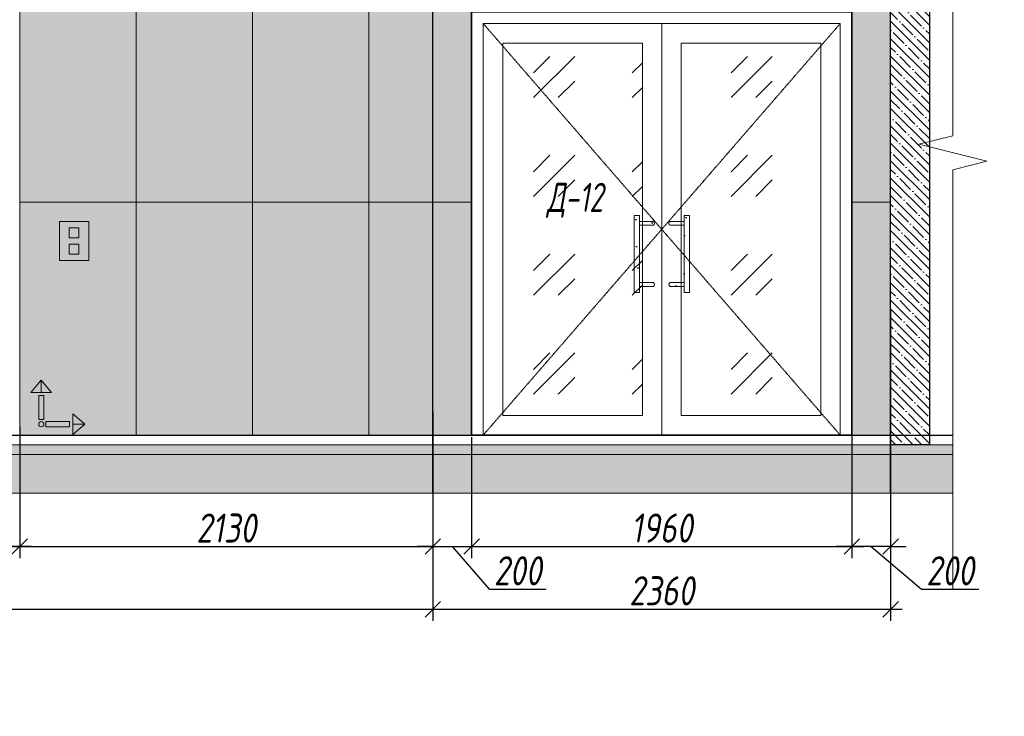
# Model space of a CAD drawing. Header units: millimetres. Extents: x -531352 to 178656, y -69521 to 326874.
# Tile 75 of 256: x -363635 to -358559, y 303125 to 306714. Entities that reach past the tile are written whole.
import ezdxf
from ezdxf import colors
from ezdxf.entities.mleader import LeaderData, LeaderLine
from ezdxf.math import Vec2, Vec3

# ---------------------------------------------------------------- set-up
doc = ezdxf.new("R2010")
doc.units = ezdxf.units.MM
doc.linetypes.add('( Hidden )', pattern=[0.375, 0.25, -0.125])
doc.linetypes.add('DASHDOT', pattern=[25.4, 12.7, -6.35, 0, -6.35])
doc.layers.get('Defpoints').update_dxf_attribs({"color": 31})
for name, color, linetype, lineweight in [('A-DETL-GENF', 7, 'Continuous', 5), ('dim_razv', 93, 'DASHDOT', 9), ('wall_obm', 172, 'Continuous', 40), ('Двери', 7, 'Continuous', 5), ('Отделка стен', 253, 'Continuous', 0), ('пот', 183, 'Continuous', 9)]:
    doc.layers.add(name, color=color, linetype=linetype, lineweight=lineweight)
doc.layers.add('pol', color=7, linetype='Continuous', lineweight=15, true_color=0x738991)
doc.styles.add('fl_iso paper', font='isocpeur.ttf', dxfattribs={"width": 0.8, "oblique": 10})
doc.styles.add('In tre', font='isocpeur.ttf', dxfattribs={"width": 0.8, "oblique": 10})
doc.dimstyles.new('In tre 1_50', dxfattribs={"dimtxt": 150, "dimasz": 80, "dimexe": 60, "dimexo": 10, "dimgap": 20, "dimtad": 1, "dimdec": 0, "dimrnd": 5, "dimzin": 0, "dimdsep": 46, "dimtxsty": 'fl_iso paper', "dimblk": 'OBLIQUE', "dimcen": 0, "dimdle": 60, "dimadec": 0, "dimazin": 0, "dimtfac": 1, "dimtdec": 0, "dimtofl": 0, "dimtmove": 1, "dimatfit": 1, "dimfxl": 40, "dimtolj": 1, "dimtzin": 0, "dimarcsym": 1})
pattern_1 = [(352.5, (-625796.66, 554022.7), (100.426047, 107.214405), [0, -115.824, 0, -129.54, 0, -123.825]), (322.5, (-625796.66, 554022.7), (247.41986, 56.70328), [0, -62.484, 0, -104.394, 0, -40.005]), (282.5, (-625862.93, 554088.97), (168.099694, -167.489948), [0, -38.1, 0, -137.16, 0, -179.07]), (272.5, (-625862.93, 554088.97), (209.26523, -114.68433), [0, -19.05, 0, -89.916, 0, -102.87])]

# ---------------------------------------------------------------- blocks, each defined once
blk = doc.blocks.new('*U12269')
at = {"layer": 'A-DETL-GENF'}
h = blk.add_hatch(dxfattribs=at)
h.set_pattern_fill('ANSI35', color=256, scale=10, style=0)
h.set_pattern_definition([(45, (22860.45, 2e-10), (-44.90128, 44.90128), []), (45, (22905.35, 2e-10), (-44.90128, 44.90128), [79.375, -15.875, 0, -15.875])])
h.paths.add_polyline_path([(0, -100), (23280.9, -100), (23280.9, -50), (0, -50)])
h = blk.add_hatch(dxfattribs=at)
h.set_pattern_fill('ANSI35', color=256, scale=20, style=0)
h.set_pattern_definition([(45, (22860.45, 2e-10), (-89.80256, 89.80256), []), (45, (22950.25, 2e-10), (-89.80256, 89.80256), [158.75, -31.75, 0, -31.75])])
h.paths.add_polyline_path([(0, -300), (23280.9, -300), (23280.9, -100), (0, -100)])
at = {"lineweight": 13}
blk.add_lwpolyline([(0, -50), (23280.9, -50), (23280.9, 0), (0, 0)], close=True, dxfattribs=at)
at = {"lineweight": 30}
blk.add_lwpolyline([(0, 0), (23280.9, 0)], dxfattribs=at)
at = {"layer": 'A-DETL-GENF'}
for points in [[(0, -100), (23280.9, -100), (23280.9, -50), (0, -50)], [(0, -300), (23280.9, -300), (23280.9, -100), (0, -100)]]:
    blk.add_lwpolyline(points, close=True, dxfattribs=at)
blk = doc.blocks.new('1')
at = {"layer": 'pol', "linetype": 'ByBlock'}
h = blk.add_hatch(color=1, dxfattribs=at)
h.paths.add_polyline_path([(35776.4, 73135.4), (35803.1, 73135.4), (35803.1, 73259), (35776.4, 73259)])
h.paths.add_polyline_path([(35789.8, 73274.6), (35843.2, 73274.6), (35789.8, 73338.2)])
h.paths.add_polyline_path([(35789.8, 73274.6), (35736.3, 73274.6), (35789.8, 73338.2)])
edge = h.paths.add_edge_path()
edge.add_arc((35789.8, 73110.5), 13.4, 0, 360)
h = blk.add_hatch(color=1, dxfattribs=at)
h.paths.add_polyline_path([(35813.3, 73097.1), (35813.3, 73123.9), (35936.9, 73123.9), (35936.9, 73097.1)])
h.paths.add_polyline_path([(35952.5, 73110.5), (35952.5, 73164), (36016.1, 73110.5)])
h.paths.add_polyline_path([(35952.5, 73110.5), (35952.5, 73057), (36016.1, 73110.5)])
at = {"layer": 'pol', "color": 1, "linetype": 'ByBlock'}
for points in [[(35789.8, 73274.6), (35736.3, 73274.6), (35789.8, 73338.2), (35789.8, 73274.6)], [(35789.8, 73274.6), (35843.2, 73274.6), (35789.8, 73338.2), (35789.8, 73274.6)], [(35952.5, 73110.5), (35952.5, 73164), (36016.1, 73110.5), (35952.5, 73110.5)], [(35952.5, 73110.5), (35952.5, 73057), (36016.1, 73110.5), (35952.5, 73110.5)]]:
    blk.add_lwpolyline(points, dxfattribs=at)
for points in [[(35776.4, 73135.4), (35803.1, 73135.4), (35803.1, 73259), (35776.4, 73259)], [(35813.3, 73097.1), (35813.3, 73123.9), (35936.9, 73123.9), (35936.9, 73097.1)]]:
    blk.add_lwpolyline(points, close=True, dxfattribs=at)
blk.add_circle((35789.8, 73110.5), 13.4, dxfattribs=at)
blk = doc.blocks.new('*U11945')
at = {"color": 0, "linetype": 'ByBlock', "lineweight": -2}
for p, q in [((0, 0), (-6, 0)), ((80.34, 0), (0, 0)), ((167.69, 0), (87.34, 0)), ((167.69, 0), (173.69, 0))]:
    blk.add_line(p, q, dxfattribs=at)
blk.add_lwpolyline([(87.34, 0), (85.59, -7), (82.09, 7), (80.34, 0)], dxfattribs=at)
blk = doc.blocks.new('*U11986')
at = {"layer": 'A-DETL-GENF'}
h = blk.add_hatch(dxfattribs=at)
h.set_pattern_fill('ANSI35', color=256, scale=10, style=0)
h.set_pattern_definition([(45, (0, 2430.646), (-44.9013, 44.9013), []), (45, (44.9, 2430.646), (-44.9013, 44.9013), [79.375, -15.875, 0, -15.875])])
h.paths.add_polyline_path([(0, 0), (200, 0), (200, 3050), (0, 3050)])
at = {"layer": 'A-DETL-GENF', "lineweight": 30}
blk.add_lwpolyline([(0, 0), (200, 0), (200, 3050), (0, 3050)], close=True, dxfattribs=at)
blk = doc.blocks.new('_Oblique')
at = {"color": 0, "linetype": 'ByBlock', "lineweight": -2}
blk.add_line((-0.5, -0.5), (0.5, 0.5), dxfattribs=at)
blk = doc.blocks.new('*D12457')
at = {"layer": 'Defpoints', "color": 0, "linetype": 'ByBlock', "transparency": 16777216}
for p in [(-365034.2, 304574.2), (-363634.8, 304574.2), (-365034.2, 304000)]:
    blk.add_point(p, dxfattribs=at)
at = {"layer": 'dim_razv', "color": 0, "linetype": 'ByBlock', "lineweight": -2, "transparency": 16777216}
for p, q in [((-365034.2, 304564.2), (-365034.2, 303940)), ((-363634.8, 304564.2), (-363634.8, 303940)), ((-363574.8, 304000), (-365094.2, 304000))]:
    blk.add_line(p, q, dxfattribs=at)
at = {"layer": 'dim_razv', "color": 0, "linetype": 'ByBlock', "lineweight": -2, "transparency": 16777216, "xscale": 80, "yscale": 80, "zscale": 80, "rotation": 180}
blk.add_blockref('_Oblique', (-365034.2, 304000), dxfattribs=at)
at = {"layer": 'dim_razv', "color": 0, "linetype": 'ByBlock', "lineweight": -2, "transparency": 16777216, "xscale": 80, "yscale": 80, "zscale": 80}
blk.add_blockref('_Oblique', (-363634.8, 304000), dxfattribs=at)
at = {"layer": 'dim_razv', "color": 0, "linetype": 'ByBlock', "transparency": 16777216, "insert": (-364334.5, 304095), "char_height": 150, "attachment_point": 5, "style": 'fl_iso paper'}
blk.add_mtext('\\A1;1400', dxfattribs=at)
blk = doc.blocks.new('*D12459')
at = {"layer": 'Defpoints', "color": 0, "linetype": 'ByBlock', "transparency": 16777216}
for p in [(-363634.8, 304629.1), (-361504.8, 304629.1), (-361504.8, 304000)]:
    blk.add_point(p, dxfattribs=at)
at = {"layer": 'dim_razv', "color": 0, "linetype": 'ByBlock', "lineweight": -2, "transparency": 16777216}
for p, q in [((-363634.8, 304619.1), (-363634.8, 303940)), ((-361504.8, 304619.1), (-361504.8, 303940)), ((-363694.8, 304000), (-361444.8, 304000))]:
    blk.add_line(p, q, dxfattribs=at)
at = {"layer": 'dim_razv', "color": 0, "linetype": 'ByBlock', "lineweight": -2, "transparency": 16777216, "xscale": 80, "yscale": 80, "zscale": 80, "rotation": 180}
blk.add_blockref('_Oblique', (-363634.8, 304000), dxfattribs=at)
at = {"layer": 'dim_razv', "color": 0, "linetype": 'ByBlock', "lineweight": -2, "transparency": 16777216, "xscale": 80, "yscale": 80, "zscale": 80}
blk.add_blockref('_Oblique', (-361504.8, 304000), dxfattribs=at)
at = {"layer": 'dim_razv', "color": 0, "linetype": 'ByBlock', "transparency": 16777216, "insert": (-362569.8, 304095), "char_height": 150, "attachment_point": 5, "style": 'fl_iso paper'}
blk.add_mtext('\\A1;2130', dxfattribs=at)
blk = doc.blocks.new('*D12348')
at = {"layer": 'Defpoints', "color": 0, "linetype": 'ByBlock', "transparency": 16777216}
for p in [(-370414.8, 304704.2), (-361504.8, 304662), (-361504.8, 303676.7)]:
    blk.add_point(p, dxfattribs=at)
at = {"layer": 'dim_razv', "color": 0, "linetype": 'ByBlock', "lineweight": -2, "transparency": 16777216}
for p, q in [((-370414.8, 304694.2), (-370414.8, 303616.7)), ((-361504.8, 304652), (-361504.8, 303616.7)), ((-370474.8, 303676.7), (-361444.8, 303676.7))]:
    blk.add_line(p, q, dxfattribs=at)
at = {"layer": 'dim_razv', "color": 0, "linetype": 'ByBlock', "lineweight": -2, "transparency": 16777216, "xscale": 80, "yscale": 80, "zscale": 80, "rotation": 180}
blk.add_blockref('_Oblique', (-370414.8, 303676.7), dxfattribs=at)
at = {"layer": 'dim_razv', "color": 0, "linetype": 'ByBlock', "lineweight": -2, "transparency": 16777216, "xscale": 80, "yscale": 80, "zscale": 80}
blk.add_blockref('_Oblique', (-361504.8, 303676.7), dxfattribs=at)
at = {"layer": 'dim_razv', "color": 0, "linetype": 'ByBlock', "transparency": 16777216, "insert": (-365821, 303771.7), "char_height": 150, "attachment_point": 5, "style": 'fl_iso paper'}
blk.add_mtext('\\A1;8910', dxfattribs=at)
blk = doc.blocks.new('*D12461')
at = {"layer": 'Defpoints', "color": 0, "linetype": 'ByBlock', "transparency": 16777216}
for p in [(-359144.8, 305234.6), (-361504.8, 304629.1), (-359144.8, 303676.7)]:
    blk.add_point(p, dxfattribs=at)
at = {"layer": 'dim_razv', "color": 0, "linetype": 'ByBlock', "lineweight": -2, "transparency": 16777216}
for p, q in [((-359144.8, 305224.6), (-359144.8, 303616.7)), ((-361504.8, 304619.1), (-361504.8, 303616.7)), ((-361564.8, 303676.7), (-359084.8, 303676.7))]:
    blk.add_line(p, q, dxfattribs=at)
at = {"layer": 'dim_razv', "color": 0, "linetype": 'ByBlock', "lineweight": -2, "transparency": 16777216, "xscale": 80, "yscale": 80, "zscale": 80, "rotation": 180}
blk.add_blockref('_Oblique', (-361504.8, 303676.7), dxfattribs=at)
at = {"layer": 'dim_razv', "color": 0, "linetype": 'ByBlock', "lineweight": -2, "transparency": 16777216, "xscale": 80, "yscale": 80, "zscale": 80}
blk.add_blockref('_Oblique', (-359144.8, 303676.7), dxfattribs=at)
at = {"layer": 'dim_razv', "color": 0, "linetype": 'ByBlock', "transparency": 16777216, "insert": (-360324.8, 303771.7), "char_height": 150, "attachment_point": 5, "style": 'fl_iso paper'}
blk.add_mtext('\\A1;2360', dxfattribs=at)
blk = doc.blocks.new('*D12351')
at = {"layer": 'Defpoints', "color": 0, "linetype": 'ByBlock', "transparency": 16777216}
for p in [(-361304.8, 304574.2), (-359344.8, 304574.2), (-359344.8, 304000)]:
    blk.add_point(p, dxfattribs=at)
at = {"layer": 'dim_razv', "color": 0, "linetype": 'ByBlock', "lineweight": -2, "transparency": 16777216}
for p, q in [((-361304.8, 304564.2), (-361304.8, 303940)), ((-359344.8, 304564.2), (-359344.8, 303940)), ((-361364.8, 304000), (-359284.8, 304000))]:
    blk.add_line(p, q, dxfattribs=at)
at = {"layer": 'dim_razv', "color": 0, "linetype": 'ByBlock', "lineweight": -2, "transparency": 16777216, "xscale": 80, "yscale": 80, "zscale": 80, "rotation": 180}
blk.add_blockref('_Oblique', (-361304.8, 304000), dxfattribs=at)
at = {"layer": 'dim_razv', "color": 0, "linetype": 'ByBlock', "lineweight": -2, "transparency": 16777216, "xscale": 80, "yscale": 80, "zscale": 80}
blk.add_blockref('_Oblique', (-359344.8, 304000), dxfattribs=at)
at = {"layer": 'dim_razv', "color": 0, "linetype": 'ByBlock', "transparency": 16777216, "insert": (-360324.8, 304095), "char_height": 150, "attachment_point": 5, "style": 'fl_iso paper'}
blk.add_mtext('\\A1;1960', dxfattribs=at)
blk = doc.blocks.new('*D12462')
at = {"layer": 'Defpoints', "color": 0, "linetype": 'ByBlock', "transparency": 16777216}
for p in [(-359344.8, 304704.2), (-359144.8, 304704.2), (-359344.8, 304000)]:
    blk.add_point(p, dxfattribs=at)
at = {"layer": 'dim_razv', "color": 0, "linetype": 'ByBlock', "lineweight": -2, "transparency": 16777216}
for p, q in [((-359344.8, 304694.2), (-359344.8, 303940)), ((-359144.8, 304694.2), (-359144.8, 303940)), ((-359344.8, 304000), (-359424.8, 304000)), ((-359144.8, 304000), (-359344.8, 304000)), ((-359244.8, 304000), (-358985.2, 303780)), ((-359144.8, 304000), (-359064.8, 304000)), ((-358985.2, 303780), (-358690.8, 303780))]:
    blk.add_line(p, q, dxfattribs=at)
at = {"layer": 'dim_razv', "color": 0, "linetype": 'ByBlock', "lineweight": -2, "transparency": 16777216, "xscale": 80, "yscale": 80, "zscale": 80}
blk.add_blockref('_Oblique', (-359344.8, 304000), dxfattribs=at)
at = {"layer": 'dim_razv', "color": 0, "linetype": 'ByBlock', "lineweight": -2, "transparency": 16777216, "xscale": 80, "yscale": 80, "zscale": 80, "rotation": 180}
blk.add_blockref('_Oblique', (-359144.8, 304000), dxfattribs=at)
at = {"layer": 'dim_razv', "color": 0, "linetype": 'ByBlock', "transparency": 16777216, "insert": (-358838, 303875), "char_height": 150, "attachment_point": 5, "style": 'fl_iso paper'}
blk.add_mtext('\\A1;200', dxfattribs=at)
blk = doc.blocks.new('*D12352')
at = {"layer": 'Defpoints', "color": 0, "linetype": 'ByBlock', "transparency": 16777216}
for p in [(-361504.8, 304704.2), (-361304.8, 304574.2), (-361304.8, 304000)]:
    blk.add_point(p, dxfattribs=at)
at = {"layer": 'dim_razv', "color": 0, "linetype": 'ByBlock', "lineweight": -2, "transparency": 16777216}
for p, q in [((-361504.8, 304694.2), (-361504.8, 303940)), ((-361304.8, 304564.2), (-361304.8, 303940)), ((-361504.8, 304000), (-361584.8, 304000)), ((-361504.8, 304000), (-361304.8, 304000)), ((-361404.8, 304000), (-361214.4, 303780)), ((-361304.8, 304000), (-361224.8, 304000)), ((-361214.4, 303780), (-360919.9, 303780))]:
    blk.add_line(p, q, dxfattribs=at)
at = {"layer": 'dim_razv', "color": 0, "linetype": 'ByBlock', "lineweight": -2, "transparency": 16777216, "xscale": 80, "yscale": 80, "zscale": 80}
blk.add_blockref('_Oblique', (-361504.8, 304000), dxfattribs=at)
at = {"layer": 'dim_razv', "color": 0, "linetype": 'ByBlock', "lineweight": -2, "transparency": 16777216, "xscale": 80, "yscale": 80, "zscale": 80, "rotation": 180}
blk.add_blockref('_Oblique', (-361304.8, 304000), dxfattribs=at)
at = {"layer": 'dim_razv', "color": 0, "linetype": 'ByBlock', "transparency": 16777216, "insert": (-361067.1, 303875), "char_height": 150, "attachment_point": 5, "style": 'fl_iso paper'}
blk.add_mtext('\\A1;200', dxfattribs=at)

msp = doc.modelspace()

# ---------------------------------------------------------------- hatches: boundary and pattern name
at = {"true_color": 0xcccccc}
h = msp.add_hatch(dxfattribs=at)
h.set_pattern_fill('AR-SAND', color=254, scale=3, angle=315)
h.set_pattern_definition(pattern_1)
h.paths.add_polyline_path([(-360440.1, 305309.3), (-360467.2, 305309.3), (-360467.2, 305705.8), (-360440.1, 305705.8)])
h = msp.add_hatch(dxfattribs=at)
h.set_pattern_fill('AR-SAND', color=254, scale=3, angle=315)
h.set_pattern_definition(pattern_1)
h.paths.add_polyline_path([(-360209.5, 305309.3), (-360182.4, 305309.3), (-360182.4, 305705.8), (-360209.5, 305705.8)])
at = {"lineweight": 13, "true_color": 0xb5b5b5}
h = msp.add_hatch(color=253, dxfattribs=at)
h.dxf.hatch_style = 1
h.paths.add_polyline_path([(-363429.2, 305674.2), (-363279.2, 305674.2), (-363279.2, 305474.2), (-363429.2, 305474.2)])
at = {"true_color": 0xcccccc}
h = msp.add_hatch(dxfattribs=at)
h.set_pattern_fill('AR-SAND', color=254, scale=3, angle=315)
h.set_pattern_definition(pattern_1)
edge = h.paths.add_edge_path()
edge.add_line((-360367.7, 305674.8), (-360440.1, 305674.8))
edge.add_line((-360440.1, 305674.8), (-360440.1, 305655.5))
edge.add_line((-360440.1, 305655.5), (-360367.7, 305655.5))
edge.add_arc((-360372.9, 305665.2), 11, 298.4495, 421.5505)
h = msp.add_hatch(dxfattribs=at)
h.set_pattern_fill('AR-SAND', color=254, scale=3, angle=315)
h.set_pattern_definition(pattern_1)
edge = h.paths.add_edge_path()
edge.add_line((-360281.9, 305674.8), (-360209.5, 305674.8))
edge.add_line((-360209.5, 305674.8), (-360209.5, 305655.5))
edge.add_line((-360209.5, 305655.5), (-360281.9, 305655.5))
edge.add_arc((-360276.7, 305665.2), 11, 118.4495, 241.5505, ccw=False)
h = msp.add_hatch(dxfattribs=at)
h.set_pattern_fill('AR-SAND', color=254, scale=3, angle=315)
h.set_pattern_definition(pattern_1)
edge = h.paths.add_edge_path()
edge.add_line((-360367.7, 305340.2), (-360440.1, 305340.2))
edge.add_line((-360440.1, 305340.2), (-360440.1, 305359.5))
edge.add_line((-360440.1, 305359.5), (-360367.7, 305359.5))
edge.add_arc((-360372.9, 305349.9), 11, -61.5505, 61.5505, ccw=False)
h = msp.add_hatch(dxfattribs=at)
h.set_pattern_fill('AR-SAND', color=254, scale=3, angle=315)
h.set_pattern_definition(pattern_1)
edge = h.paths.add_edge_path()
edge.add_line((-360281.9, 305340.2), (-360209.5, 305340.2))
edge.add_line((-360209.5, 305340.2), (-360209.5, 305359.5))
edge.add_line((-360209.5, 305359.5), (-360281.9, 305359.5))
edge.add_arc((-360276.7, 305349.9), 11, 118.4495, 241.5505)
at = {"layer": 'dim_razv', "true_color": 0xeceae4, "transparency": 33554687}
h = msp.add_hatch(dxfattribs=at)
h.set_pattern_fill('AR-SAND', color=254, scale=3, angle=315)
h.set_pattern_definition([(352.5, (121032.77, 333867.67), (100.426047, 107.214405), [0, -115.824, 0, -129.54, 0, -123.825]), (322.5, (121032.77, 333867.67), (247.419855, 56.70328), [0, -62.484, 0, -104.394, 0, -40.005]), (282.5, (120966.5, 333933.95), (168.099694, -167.489948), [0, -38.1, 0, -137.16, 0, -179.07]), (272.5, (120966.5, 333933.95), (209.265234, -114.68433), [0, -19.05, 0, -89.916, 0, -102.87])])
h.paths.add_polyline_path([(-359144.8, 307174.2), (-381684.8, 307174.2), (-381684.8, 304574.2), (-359144.8, 304574.2)])
h.paths.add_polyline_path([(-378264.8, 307124.2), (-379314.8, 307124.2), (-379314.8, 304574.2), (-378264.8, 304574.2)], flags=16)
h.paths.add_polyline_path([(-376194.8, 307124.2), (-377244.8, 307124.2), (-377244.8, 304574.2), (-376194.8, 304574.2)], flags=16)
h.paths.add_polyline_path([(-374124.8, 307124.2), (-375174.8, 307124.2), (-375174.8, 304574.2), (-374124.8, 304574.2)], flags=16)
h.paths.add_polyline_path([(-375584.8, 307074.2), (-375584.8, 304574.2), (-375784.8, 304574.2), (-375784.8, 307074.2)], flags=16)
h.paths.add_polyline_path([(-367934.8, 307124.2), (-366532.8, 307124.2), (-366532.8, 304574.2), (-367934.8, 304574.2)], flags=16)
h.paths.add_polyline_path([(-366532.8, 307061.7), (-365034.2, 307074.2), (-365034.2, 304574.2), (-366532.8, 304586.7)])
h.paths.add_polyline_path([(-365034.2, 307097.6), (-363634.8, 307124.2), (-363634.8, 304574.2), (-365034.2, 304550.8)])
h.paths.add_polyline_path([(-372574.8, 304574.2), (-372574.8, 306754.2), (-370614.8, 306754.2), (-370614.8, 304574.2)], flags=17)
h.paths.add_polyline_path([(-361304.8, 304574.2), (-361304.8, 306754.2), (-359344.8, 306754.2), (-359344.8, 304574.2)], flags=17)
at = {"layer": 'пот', "lineweight": 0, "true_color": 0x7e9fe7}
h = msp.add_hatch(dxfattribs=at)
h.set_pattern_fill('GOST_GLASS', color=161, scale=60)
h.set_pattern_definition([(45, (-525430.83, 309367.1), (509.1169, -5e-14), [300, -420]), (45, (-525303.55, 309367.1), (509.1169, -5e-14), [120, -600]), (45, (-525430.83, 309494.4), (509.1169, -5e-14), [120, -600])])
h.paths.add_polyline_path([(-361144.8, 306594.2), (-360424.8, 306594.2), (-360424.8, 304674.2), (-361144.8, 304674.2)])
h.paths.add_polyline_path([(-360224.8, 306594.2), (-359504.8, 306594.2), (-359504.8, 304674.2), (-360224.8, 304674.2)])

# ---------------------------------------------------------------- linework, layer by layer
at = {"lineweight": 30}
for points in [[(-361504.8, 304274.2), (-361504.8, 308247.8)], [(-359144.8, 304274.2), (-359144.8, 308247.8)]]:
    msp.add_lwpolyline(points, dxfattribs=at)
msp.add_lwpolyline([(-359144.8, 307174.2), (-381684.8, 307174.2), (-381684.8, 304574.2), (-359144.8, 304574.2)], close=True)
at = {"lineweight": 35}
msp.add_lwpolyline([(-361304.8, 304574.2), (-361304.8, 306754.2), (-359344.8, 306754.2), (-359344.8, 304574.2)], close=True, dxfattribs=at)
at = {"lineweight": 13}
for points in [[(-361244.8, 304574.2), (-361244.8, 306694.2), (-359404.8, 306694.2), (-359404.8, 304574.2)], [(-361244.8, 306694.2), (-360324.8, 306694.2), (-360324.8, 304574.2), (-361244.8, 304574.2)], [(-360324.8, 306694.2), (-359404.8, 306694.2), (-359404.8, 304574.2), (-360324.8, 304574.2)], [(-361144.8, 306594.2), (-360424.8, 306594.2), (-360424.8, 304674.2), (-361144.8, 304674.2)], [(-360224.8, 306594.2), (-359504.8, 306594.2), (-359504.8, 304674.2), (-360224.8, 304674.2)], [(-360440.1, 305309.3), (-360467.2, 305309.3), (-360467.2, 305705.8), (-360440.1, 305705.8)], [(-360209.5, 305309.3), (-360182.4, 305309.3), (-360182.4, 305705.8), (-360209.5, 305705.8)], [(-363429.2, 305674.2), (-363279.2, 305674.2), (-363279.2, 305474.2), (-363429.2, 305474.2)], [(-363379.2, 305641.3), (-363329.2, 305641.3), (-363329.2, 305591.3), (-363379.2, 305591.3)], [(-363379.2, 305507.1), (-363329.2, 305507.1), (-363329.2, 305557.1), (-363379.2, 305557.1)]]:
    msp.add_lwpolyline(points, close=True, dxfattribs=at)
at = {"linetype": '( Hidden )', "lineweight": 13, "ltscale": 10}
for points in [[(-361244.8, 306694.2), (-360324.8, 305634.2), (-361244.8, 304574.2)], [(-359404.8, 306694.2), (-360324.8, 305634.2), (-359404.8, 304574.2)]]:
    msp.add_lwpolyline(points, dxfattribs=at)
at = {"lineweight": 13}
msp.add_lwpolyline([(-360324.8, 306694.2), (-360324.8, 304574.2)], dxfattribs=at)
for points in [[(-360367.7, 305674.8), (-360440.1, 305674.8), (-360440.1, 305655.5), (-360367.7, 305655.5, 0.595534)], [(-360281.9, 305674.8), (-360209.5, 305674.8), (-360209.5, 305655.5), (-360281.9, 305655.5, -0.595534)], [(-360367.7, 305340.2), (-360440.1, 305340.2), (-360440.1, 305359.5), (-360367.7, 305359.5, -0.595534)], [(-360281.9, 305340.2), (-360209.5, 305340.2), (-360209.5, 305359.5), (-360281.9, 305359.5, 0.595534)]]:
    msp.add_lwpolyline(points, format="xyb", close=True, dxfattribs=at)
at = {"layer": 'Отделка стен', "transparency": 33554687}
for points in [[(-363634.8, 306974.2), (-363634.8, 305774.2), (-363034.8, 305774.2), (-363034.8, 306974.2)], [(-363034.8, 306974.2), (-363034.8, 305774.2), (-362434.8, 305774.2), (-362434.8, 306974.2)], [(-362434.8, 306974.2), (-362434.8, 305774.2), (-361834.8, 305774.2), (-361834.8, 306974.2)], [(-361834.8, 306974.2), (-361834.8, 305774.2), (-361504.8, 305774.2), (-361504.8, 306974.2)], [(-361504.8, 306974.2), (-361504.8, 305774.2), (-361304.8, 305774.2), (-361304.8, 306754.2), (-361224.8, 306754.2), (-361224.8, 306974.2)], [(-359144.8, 306974.2), (-359144.8, 305774.2), (-359344.8, 305774.2), (-359344.8, 306754.2), (-359424.8, 306754.2), (-359424.8, 306974.2)], [(-363634.8, 305774.2), (-363634.8, 304574.2), (-363034.8, 304574.2), (-363034.8, 305774.2)], [(-363034.8, 305774.2), (-363034.8, 304574.2), (-362434.8, 304574.2), (-362434.8, 305774.2)], [(-362434.8, 305774.2), (-362434.8, 304574.2), (-361834.8, 304574.2), (-361834.8, 305774.2)], [(-361834.8, 305774.2), (-361834.8, 304574.2), (-361504.8, 304574.2), (-361504.8, 305774.2)], [(-361504.8, 305774.2), (-361504.8, 304574.2), (-361304.8, 304574.2), (-361304.8, 305774.2)], [(-359144.8, 305774.2), (-359144.8, 304574.2), (-359344.8, 304574.2), (-359344.8, 305774.2)]]:
    msp.add_lwpolyline(points, close=True, dxfattribs=at)

# ---------------------------------------------------------------- block references
at = {"lineweight": 13, "xscale": -25, "yscale": 25, "zscale": 25, "rotation": 90}
msp.add_blockref('*U11945', (-358824.3, 308124.5), dxfattribs=at)
at = {"linetype": 'ByBlock', "xscale": 0.9938708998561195, "yscale": 0.9938708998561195, "zscale": 0.9938708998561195}
msp.add_blockref('1', (-399093.8, 231967.9), dxfattribs=at)
msp.add_blockref('*U12269', (-382105.2, 304574.2))
at = {"layer": 'wall_obm', "xscale": -1}
msp.add_blockref('*U11986', (-358944.8, 304524.2), dxfattribs=at)

# ---------------------------------------------------------------- texts
at = {"layer": 'Двери', "lineweight": 0, "insert": (-360772, 305783.6), "char_height": 150, "attachment_point": 5, "style": 'fl_iso paper'}
msp.add_mtext_dynamic_manual_height_columns('{\\W0.7;Д-12}', width=190.261, gutter_width=1350, heights=[0], dxfattribs=at)

# ---------------------------------------------------------------- dimensions: what is measured, and where the dimension line sits
at = {"layer": 'dim_razv', "color": 18, "linetype": 'ByBlock', "true_color": 0x000000}
for base, p1, p2, picture, middle in [((-359144.8, 303676.7), (-361504.8, 304629.1), (-359144.8, 305234.6), '*D12461', (-360324.8, 303771.7)), ((-361504.8, 304000), (-363634.8, 304629.1), (-361504.8, 304629.1), '*D12459', (-362569.8, 304095)), ((-365034.2, 304000), (-363634.8, 304574.2), (-365034.2, 304574.2), '*D12457', (-364334.5, 304095)), ((-359344.8, 304000), (-361304.8, 304574.2), (-359344.8, 304574.2), '*D12351', (-360324.8, 304095))]:
    dim = msp.add_linear_dim(base=base, p1=p1, p2=p2, dimstyle='In tre 1_50', dxfattribs=at)
    dim.commit()
    dim.dimension.update_dxf_attribs({"geometry": picture, "text_midpoint": middle})
for base, p1, p2, picture, middle in [((-361504.8, 303676.7), (-370414.8, 304704.2), (-361504.8, 304662), '*D12348', (-365821, 303676.7)), ((-359344.8, 304000), (-359144.8, 304704.2), (-359344.8, 304704.2), '*D12462', (-358965.2, 303780))]:
    dim = msp.add_linear_dim(base=base, p1=p1, p2=p2, dimstyle='In tre 1_50', dxfattribs=at)
    dim.commit()
    dim.dimension.update_dxf_attribs({"geometry": picture, "text_midpoint": middle, "dimtype": 160})
dim = msp.add_linear_dim(base=(-361304.8, 304000), p1=(-361504.8, 304704.2), p2=(-361304.8, 304574.2), angle=180, dimstyle='In tre 1_50', dxfattribs=at)
dim.commit()
dim.dimension.update_dxf_attribs({"geometry": '*D12352', "text_midpoint": (-361194.4, 303780), "dimtype": 160})

# ---------------------------------------------------------------- leaders
at = {"layer": 'dim_razv', "color": 0, "linetype": 'ByBlock'}
ml = msp.add_multileader_mtext('Standard', dxfattribs=at)
ml.set_content('Вертикально расположенная бегущая строка (время/дата/t%%D/этаж)', style='In tre')
ml.set_leader_properties()
ml.build(insert=Vec2(0, 0))
ml.multileader.update_dxf_attribs({"text_left_attachment_type": 6, "text_right_attachment_type": 6, "dogleg_length": 1, "arrow_head_size": 0, "scale": 50})
ctx = ml.context
ctx.base_point, ctx.scale, ctx.char_height, ctx.arrow_head_size, ctx.landing_gap_size, ctx.plane_origin = Vec3(-378676.7, 308942.4), 50, 150, 0, 4.5, Vec3(-370148, 307147.9)
ctx.left_attachment, ctx.right_attachment = 6, 6
notes = []
notes.append((ctx, [(0, (1, 1, 0), (-376443.3, 308942.4), (-1, 0), 50, [(1, [(-375666.8, 306556)], 0, [])])]))
ctx.mtext.insert, ctx.mtext.width, ctx.mtext.defined_height, ctx.mtext.flow_direction = Vec3(-378672.2, 309137.4), 2509.515, 696.6, 5
ml = msp.add_multileader_mtext('Standard', dxfattribs=at)
ml.set_content('Шкаф пожарный встроенный', style='In tre')
ml.set_leader_properties()
ml.build(insert=Vec2(0, 0))
ml.multileader.update_dxf_attribs({"text_left_attachment_type": 6, "text_right_attachment_type": 6, "dogleg_length": 1, "arrow_head_size": 0, "scale": 50})
ctx = ml.context
ctx.base_point, ctx.scale, ctx.char_height, ctx.arrow_head_size, ctx.landing_gap_size, ctx.plane_origin = Vec3(-421897.1, 303238.1), 50, 150, 0, 4.5, Vec3(-411590.9, 301571.1)
ctx.left_attachment, ctx.right_attachment = 6, 6
notes.append((ctx, [(0, (1, 1, 0), (-419699.7, 303238.1), (-1, 0), 50, [(1, [(-419099.9, 304906.9)], 0, [])])]))
ctx.mtext.insert, ctx.mtext.width, ctx.mtext.defined_height, ctx.mtext.flow_direction = Vec3(-421892.6, 303433.1), 2509.515, 696.6, 5
ml = msp.add_multileader_mtext('Standard', dxfattribs=at)
ml.set_content('Шкаф пожарный встроенный', style='In tre')
ml.set_leader_properties()
ml.build(insert=Vec2(0, 0))
ml.multileader.update_dxf_attribs({"text_left_attachment_type": 6, "text_right_attachment_type": 6, "dogleg_length": 1, "arrow_head_size": 0, "scale": 50})
ctx = ml.context
ctx.base_point, ctx.scale, ctx.char_height, ctx.arrow_head_size, ctx.landing_gap_size, ctx.plane_origin = Vec3(-410854.8, 303238.1), 50, 150, 0, 4.5, Vec3(-404245.9, 301571.1)
ctx.left_attachment, ctx.right_attachment = 6, 6
notes.append((ctx, [(1, (1, 1, 0), (-410904.8, 303238.1), (1, 0), 50, [(1, [(-411754.9, 304906.9)], 0, [])])]))
ctx.mtext.insert, ctx.mtext.width, ctx.mtext.defined_height, ctx.mtext.flow_direction = Vec3(-410850.3, 303433.1), 2509.515, 696.6, 5
ml = msp.add_multileader_mtext('Standard', dxfattribs=at)
ml.set_content('Розетка для уборочного инвентаря, \\Pв цвет стен', style='In tre')
ml.set_leader_properties()
ml.build(insert=Vec2(0, 0))
ml.multileader.update_dxf_attribs({"text_left_attachment_type": 6, "text_right_attachment_type": 6, "dogleg_length": 1, "arrow_head_size": 0, "scale": 50})
ctx = ml.context
ctx.base_point, ctx.scale, ctx.char_height, ctx.arrow_head_size, ctx.landing_gap_size, ctx.plane_origin = Vec3(-417172.1, 303443.1), 50, 150, 0, 4.5, Vec3(-415361.1, 303229.1)
ctx.left_attachment, ctx.right_attachment = 6, 6
notes.append((ctx, [(0, (1, 1, 0), (-414336, 303443.1), (-1, 0), 50, [(1, [(-413724.5, 304824.2)], 0, [])])]))
ctx.mtext.insert, ctx.mtext.width, ctx.mtext.defined_height, ctx.mtext.flow_direction = Vec3(-417167.6, 303623.1), 3060.297, 696.6, 5
ml = msp.add_multileader_mtext('Standard', dxfattribs=at)
ml.set_content('Стекло градиентное цветное \\P(цвет согласно концепта)', style='In tre')
ml.set_leader_properties()
ml.build(insert=Vec2(0, 0))
ml.multileader.update_dxf_attribs({"text_left_attachment_type": 6, "text_right_attachment_type": 6, "dogleg_length": 1, "arrow_head_size": 0, "scale": 50})
ctx = ml.context
ctx.base_point, ctx.scale, ctx.char_height, ctx.arrow_head_size, ctx.landing_gap_size, ctx.plane_origin = Vec3(-368744.5, 303388.4), 50, 150, 0, 4.5, Vec3(-357562.7, 307039.7)
ctx.left_attachment, ctx.right_attachment = 6, 6
notes.append((ctx, [(0, (1, 1, 0), (-366427.1, 303388.4), (-1, 0), 50, [(0, [(-365189.5, 304811), (-366107, 304825.2)], 0, [])])]))
ctx.mtext.insert, ctx.mtext.width, ctx.mtext.defined_height, ctx.mtext.flow_direction = Vec3(-368740, 303568.4), 3092.716, 696.6, 5
ml = msp.add_multileader_mtext('Standard', dxfattribs=at)
ml.set_content('Решетка вентиляционная декоративная 700х550 в цвет стен', style='In tre')
ml.set_leader_properties()
ml.build(insert=Vec2(0, 0))
ml.multileader.update_dxf_attribs({"text_left_attachment_type": 6, "text_right_attachment_type": 6, "dogleg_length": 1, "arrow_head_size": 0, "scale": 50})
ctx = ml.context
ctx.base_point, ctx.scale, ctx.char_height, ctx.arrow_head_size, ctx.landing_gap_size, ctx.plane_origin = Vec3(-433717.2, 303469.4), 50, 150, 0, 4.5, Vec3(-428976.6, 301674.9)
ctx.left_attachment, ctx.right_attachment = 6, 6
notes.append((ctx, [(1, (1, 1, 0), (-433767.2, 303469.4), (1, 0), 50, [(1, [(-434438.3, 304751.7)], 0, [])])]))
ctx.mtext.insert, ctx.mtext.width, ctx.mtext.defined_height, ctx.mtext.flow_direction = Vec3(-433712.7, 303664.4), 2996.732, 696.6, 5
ml = msp.add_multileader_mtext('Standard', dxfattribs=at)
ml.set_content('Плитка керамогранитная, настенная, размер плитки 600х1200мм, расположить вертикально', style='In tre')
ml.set_leader_properties()
ml.build(insert=Vec2(0, 0))
ml.multileader.update_dxf_attribs({"text_left_attachment_type": 6, "text_right_attachment_type": 6, "dogleg_length": 1, "arrow_head_size": 0, "scale": 50})
ctx = ml.context
ctx.base_point, ctx.scale, ctx.char_height, ctx.arrow_head_size, ctx.landing_gap_size, ctx.plane_origin = Vec3(-406052.6, 303349.6), 50, 150, 0, 4.5, Vec3(-400003.6, 303229.1)
ctx.left_attachment, ctx.right_attachment = 6, 6
notes.append((ctx, [(0, (1, 1, 0), (-403063.3, 303349.6), (-1, 0), 50, [(1, [(-402586.2, 304750.8)], 0, [])])]))
ctx.mtext.insert, ctx.mtext.width, ctx.mtext.defined_height, ctx.mtext.flow_direction = Vec3(-406048.1, 303544.6), 3060.297, 696.6, 5
ml = msp.add_multileader_mtext('Standard', dxfattribs=at)
ml.set_content('Плитка керамогранитная, настенная, размер плитки 600х1200мм, расположить вертикально', style='In tre')
ml.set_leader_properties()
ml.build(insert=Vec2(0, 0))
ml.multileader.update_dxf_attribs({"text_left_attachment_type": 6, "text_right_attachment_type": 6, "dogleg_length": 1, "arrow_head_size": 0, "scale": 50})
ctx = ml.context
ctx.base_point, ctx.scale, ctx.char_height, ctx.arrow_head_size, ctx.landing_gap_size, ctx.plane_origin = Vec3(-372831.6, 303349.6), 50, 150, 0, 4.5, Vec3(-370917.5, 303229.1)
ctx.left_attachment, ctx.right_attachment = 6, 6
notes.append((ctx, [(1, (1, 1, 0), (-372881.6, 303349.6), (1, 0), 50, [(1, [(-373500, 304750.8)], 0, [])])]))
ctx.mtext.insert, ctx.mtext.width, ctx.mtext.defined_height, ctx.mtext.flow_direction = Vec3(-372827.1, 303544.6), 3060.297, 696.6, 5
ml = msp.add_multileader_mtext('Standard', dxfattribs=at)
ml.set_content('Зеркало на стене, выполнить в один уровень с отделкой стен', style='In tre')
ml.set_leader_properties()
ml.build(insert=Vec2(0, 0))
ml.multileader.update_dxf_attribs({"text_left_attachment_type": 6, "text_right_attachment_type": 6, "dogleg_length": 1, "arrow_head_size": 0, "scale": 50})
ctx = ml.context
ctx.base_point, ctx.scale, ctx.char_height, ctx.arrow_head_size, ctx.landing_gap_size, ctx.plane_origin = Vec3(-448638.5, 303386.9), 50, 150, 0, 4.5, Vec3(-439596.2, 301592.4)
ctx.left_attachment, ctx.right_attachment = 6, 6
notes.append((ctx, [(0, (1, 1, 0), (-445715.9, 303386.9), (-1, 0), 50, [(1, [(-445057.9, 304669.2)], 0, [])])]))
ctx.mtext.insert, ctx.mtext.width, ctx.mtext.defined_height, ctx.mtext.flow_direction = Vec3(-448634, 303581.9), 3043.138, 696.6, 5
for ctx, leaders in notes:
    for number, flags, end, landing, length, lines in leaders:
        leader = LeaderData()
        leader.index, (leader.has_last_leader_line, leader.has_dogleg_vector, leader.attachment_direction) = number, flags
        leader.last_leader_point, leader.dogleg_vector, leader.dogleg_length = Vec3(end), Vec3(landing), length
        for number, points, colour, breaks in lines:
            line = LeaderLine()
            line.index, line.vertices, line.color, line.breaks = number, Vec3.list(points), colors.encode_raw_color(colour), breaks
            leader.lines.append(line)
        ctx.leaders.append(leader)

doc.saveas('drawing.dxf')
